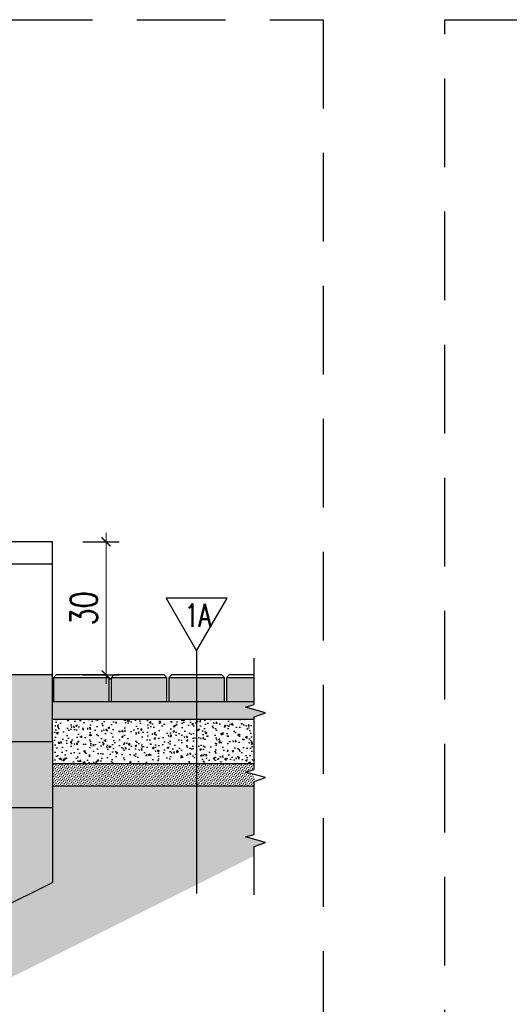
# Model space of a CAD drawing. Header units: millimetres. Extents: x 31969 to 285678, y -69766 to -1123.
# Tile 49 of 174: x 141822 to 142042, y -18737 to -18293. Entities that reach past the tile are written whole.
import ezdxf
from ezdxf.enums import TextEntityAlignment as Align

# ---------------------------------------------------------------- set-up
doc = ezdxf.new("R2010")
doc.units = ezdxf.units.MM
doc.linetypes.add('ACAD_ISO03W100', pattern=[30, 12, -18])
doc.linetypes.add('HIDDEN', pattern=[0.375, 0.25, -0.125])
for name, color, linetype in [('a-balustrada i pochwyt', 1, 'Continuous'), ('a-przekrój 1', 3, 'Continuous'), ('a-przekrój 2', 251, 'Continuous'), ('a-przekrój 4', 118, 'Continuous'), ('a-przekrój 5', 5, 'Continuous'), ('a-przerywana', 250, 'HIDDEN'), ('a-widokowa', 3, 'Continuous'), ('a-wymiary', 11, 'Continuous')]:
    doc.layers.add(name, color=color, linetype=linetype)
doc.styles.add('RS01507', font='romans.shx', dxfattribs={"width": 0.7, "height": 0.15})
doc.styles.add('WYMIARY', font='simplex.shx', dxfattribs={"width": 0.75})
doc.dimstyles.new('MAREK50', dxfattribs={"dimtxt": 12.5, "dimasz": 5, "dimexe": 3, "dimexo": 2, "dimgap": 3.5, "dimtad": 1, "dimdec": 1, "dimdsep": 46, "dimtxsty": 'WYMIARY', "dimblk1": 'ARCHTICK', "dimblk2": 'ARCHTICK', "dimsah": 1, "dimcen": 2.5, "dimdle": 5, "dimadec": 0, "dimazin": 0, "dimtfac": 1, "dimtdec": 1, "dimtmove": 1, "dimatfit": 3, "dimldrblk": 'ARCHTICK', "dimfxl": 1, "dimtolj": 1, "dimtzin": 0, "dimarcsym": 0})
pattern_1 = [(45, (-140836.4719, 18814.76784), (-0.1683798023, 0.5051394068), [0, -0.47625])]
pattern_2 = [(50, (-140836.472, 18814.7678), (3.64369338, -0.31878171), [0.381, -4.191]), (355, (-140836.472, 18814.768), (-0.70486843, 3.8211369), [0.3048, -3.35281168]), (100.4514447, (-140836.1683, 18814.7413), (2.93882494, 3.50235504), [0.32380018, -3.56180489]), (46.1842, (-140836.472, 18815.784), (5.42158082, -0.84084656), [0.5715, -6.2865]), (96.6355576, (-140836.02, 18815.714), (4.74808268, 4.9485225), [0.48570046, -5.34271216]), (351.184151, (-140836.472, 18815.784), (4.74808268, 4.9485225), [0.45719934, -5.02919464]), (21, (-140835.964, 18815.5298), (3.032287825, -2.045303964), [0.381, -4.191]), (326, (-140835.964, 18815.53), (1.23604057, 3.68375932), [0.3048, -3.3528]), (71.451445, (-140835.7112, 18815.3594), (4.268328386, 1.63845538), [0.32380018, -3.56179875]), (37.5, (-140836.4719, 18814.7678), (0.061772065, 1.691100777), [0, -3.31216, 0, -3.4036, 0, -3.3655]), (7.5, (-140836.4719, 18814.7678), (1.33639325, 2.003611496), [0, -1.94056, 0, -3.23596, 0, -1.2827]), (327.5, (-140837.6047, 18814.7678), (2.711811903, -0.11457488), [0, -1.27, 0, -3.9624, 0, -5.2578]), (317.5, (-140838.1127, 18814.7678), (2.962583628, 0.50852982), [0, -1.651, 0, -2.63144, 0, -3.7338])]

# ---------------------------------------------------------------- blocks, each defined once
blk = doc.blocks.new('_ARCHTICK')
at = {"color": 0, "linetype": 'ByBlock', "const_width": 0.15}
blk.add_lwpolyline([(-0.5, -0.5), (0.5, 0.5)], dxfattribs=at)
blk = doc.blocks.new('*D300')
at = {"layer": 'a-wymiary', "color": 0, "lineweight": 0, "ltscale": 100}
blk.add_line((140106.47, -18773.31), (140106.47, -18807.31), dxfattribs=at)
at = {"layer": 'a-wymiary', "color": 0, "linetype": 'ACAD_ISO03W100', "lineweight": -2, "ltscale": 100}
blk.add_line((140101.22, -18775.31), (140109.47, -18775.31), dxfattribs=at)
at = {"layer": 'a-wymiary', "color": 0, "lineweight": -2, "ltscale": 100}
blk.add_line((140101.22, -18805.31), (140109.47, -18805.31), dxfattribs=at)
at = {"layer": 'DEFPOINTS', "color": 0, "ltscale": 100}
for p in [(140099.22, -18775.31), (140099.22, -18805.31), (140106.47, -18805.31)]:
    blk.add_point(p, dxfattribs=at)
at = {"layer": 'a-wymiary', "color": 0, "lineweight": 0, "ltscale": 100, "xscale": 2, "yscale": 2, "zscale": 2}
for p, rotation in [((140106.47, -18775.31), 90), ((140106.47, -18805.31), 270)]:
    blk.add_blockref('_ARCHTICK', p, dxfattribs=dict(at, rotation=rotation))
at = {"layer": 'a-wymiary', "color": 0, "ltscale": 100, "insert": (140101.47, -18790.31), "char_height": 6, "attachment_point": 5, "rotation": 90, "style": 'WYMIARY'}
blk.add_mtext('\\A1;30', dxfattribs=at)
blk = doc.blocks.new('A$C60725460')
at = {"layer": 'a-przerywana', "color": 3, "ltscale": 80}
blk.add_lwpolyline([(0, 453.27), (791.98, 453.27), (791.98, 0), (0, 0)], close=True, dxfattribs=at)
blk = doc.blocks.new('A$C2E137877')
at = {"layer": 'a-przekrój 4'}
h = blk.add_hatch(dxfattribs=at)
h.set_pattern_fill('DASH', color=256, scale=0.5, angle=45, style=0)
h.set_pattern_definition([(45, (-140836.4719, 18814.7678), (2e-16, 2.24506403), [1.5875, -1.5875])])
h.paths.add_polyline_path([(248.99, 125.54), (243.99, 125.54), (213.99, 125.54), (213.99, 110.54), (248.99, 110.54)])
h.paths.add_polyline_path([(278.99, 140.54), (273.99, 140.54), (243.99, 140.54), (243.99, 125.54), (278.99, 125.54)])
h.paths.add_polyline_path([(291.49, 155.54), (273.99, 155.54), (273.99, 140.54), (291.49, 140.54)])
h.paths.add_polyline_path([(308.99, 155.54), (303.99, 155.54), (291.49, 155.54), (291.49, 140.54), (308.99, 140.54)])
h.paths.add_polyline_path([(338.99, 170.54), (333.99, 170.54), (303.99, 170.54), (303.99, 155.54), (338.99, 155.54)])
h.paths.add_polyline_path([(368.99, 185.54), (363.99, 185.54), (333.99, 185.54), (333.99, 170.54), (368.99, 170.54)])
h.paths.add_polyline_path([(398.99, 200.54), (393.99, 200.54), (363.99, 200.54), (363.99, 185.54), (398.99, 185.54)])
h.paths.add_polyline_path([(428.99, 215.54), (423.99, 215.54), (393.99, 215.54), (393.99, 200.54), (428.99, 200.54)])
h.paths.add_polyline_path([(458.99, 230.54), (423.99, 230.54), (423.99, 215.54), (458.99, 215.54)])
h.paths.add_polyline_path([(56.98, 109.91), (44.49, 109.91), (44.49, 104.54), (56.98, 104.54)])
h.paths.add_polyline_path([(69.98, 109.91), (57.49, 109.91), (57.49, 104.54), (69.98, 104.54)])
h.paths.add_polyline_path([(82.98, 109.91), (70.49, 109.91), (70.49, 104.54), (82.98, 104.54)])
h.paths.add_polyline_path([(95.98, 109.91), (83.49, 109.91), (83.49, 104.54), (95.98, 104.54)])
h.paths.add_polyline_path([(108.98, 109.91), (96.48, 109.91), (96.48, 104.54), (108.98, 104.54)])
h.paths.add_polyline_path([(121.98, 109.91), (109.48, 109.91), (109.48, 104.54), (121.98, 104.54)])
h.paths.add_polyline_path([(134.98, 109.91), (122.48, 109.91), (122.48, 104.54), (134.98, 104.54)])
h.paths.add_polyline_path([(147.98, 109.91), (135.48, 109.91), (135.48, 104.54), (147.98, 104.54)])
h.paths.add_polyline_path([(160.98, 109.91), (148.48, 109.91), (148.48, 104.54), (160.98, 104.54)])
h.paths.add_polyline_path([(173.98, 109.91), (161.48, 109.91), (161.48, 104.54), (173.98, 104.54)])
h.paths.add_polyline_path([(186.98, 109.91), (174.48, 109.91), (174.48, 104.54), (186.98, 104.54)])
h.paths.add_polyline_path([(194.48, 109.91), (187.48, 109.91), (187.48, 104.54), (194.48, 104.54)])
h.paths.add_polyline_path([(199.98, 109.91), (194.48, 109.91), (194.48, 104.54), (199.98, 104.54)])
h.paths.add_polyline_path([(212.98, 109.91), (200.48, 109.91), (200.48, 104.54), (212.98, 104.54)])
h.paths.add_polyline_path([(575.73, 229.91), (563.23, 229.91), (563.23, 224.54), (575.73, 224.54)])
h.paths.add_polyline_path([(562.73, 229.91), (556.48, 229.91), (556.48, 224.54), (562.73, 224.54)])
h.paths.add_polyline_path([(556.48, 229.91), (550.23, 229.91), (550.23, 224.54), (556.48, 224.54)])
h.paths.add_polyline_path([(549.73, 229.91), (537.23, 229.91), (537.23, 224.54), (549.73, 224.54)])
h.paths.add_polyline_path([(536.73, 229.91), (524.23, 229.91), (524.23, 224.54), (536.73, 224.54)])
h.paths.add_polyline_path([(523.73, 229.91), (511.23, 229.91), (511.23, 224.54), (523.73, 224.54)])
h.paths.add_polyline_path([(510.73, 229.91), (498.24, 229.91), (498.24, 224.54), (510.73, 224.54)])
h.paths.add_polyline_path([(497.73, 229.91), (485.24, 229.91), (485.24, 224.54), (497.73, 224.54)])
h.paths.add_polyline_path([(484.73, 229.91), (472.24, 229.91), (472.24, 224.54), (484.73, 224.54)])
h.paths.add_polyline_path([(471.73, 229.91), (459.24, 229.91), (459.24, 224.54), (471.73, 224.54)])
h.paths.add_polyline_path([(610.99, 245.54), (605.99, 245.54), (575.99, 245.54), (575.99, 230.54), (610.99, 230.54)])
h.paths.add_polyline_path([(730.99, 305.54), (695.99, 305.54), (695.99, 290.54), (730.99, 290.54)])
h.paths.add_polyline_path([(700.99, 290.54), (695.99, 290.54), (665.99, 290.54), (665.99, 275.54), (700.99, 275.54)])
h.paths.add_polyline_path([(670.99, 275.54), (665.99, 275.54), (653.49, 275.54), (653.49, 260.54), (670.99, 260.54)])
h.paths.add_polyline_path([(653.49, 275.54), (635.99, 275.54), (635.99, 260.54), (653.49, 260.54)])
h.paths.add_polyline_path([(640.99, 260.54), (635.99, 260.54), (605.99, 260.54), (605.99, 245.54), (640.99, 245.54)])
h.paths.add_polyline_path([(776.49, 304.91), (770.24, 304.91), (770.24, 299.54), (776.49, 299.54)])
h.paths.add_polyline_path([(769.73, 304.91), (757.24, 304.91), (757.24, 299.54), (769.73, 299.54)])
h.paths.add_polyline_path([(756.73, 304.91), (744.24, 304.91), (744.24, 299.54), (756.73, 299.54)])
h.paths.add_polyline_path([(743.73, 304.91), (731.24, 304.91), (731.24, 299.54), (743.73, 299.54)])
at = {"layer": 'a-przekrój 4', "ltscale": 1.5}
h = blk.add_hatch(dxfattribs=at)
h.set_pattern_fill('DOTS', color=256, scale=0.3, angle=45, style=0)
h.set_pattern_definition(pattern_1)
h.paths.add_polyline_path([(779.04, 297), (774.47, 298.25), (776.49, 298.84), (776.49, 299.54), (770.24, 299.54), (730.99, 299.54), (730.99, 295.54), (776.49, 295.54), (776.49, 296.11)])
at = {"layer": 'a-przekrój 4'}
h = blk.add_hatch(dxfattribs=at)
h.set_pattern_fill('AR-CONC', color=256, scale=0.02, style=0)
h.set_pattern_definition(pattern_2)
h.paths.add_polyline_path([(776.49, 294.65), (776.49, 295.54), (730.99, 295.54), (730.99, 290.54), (730.99, 285.54), (776.49, 285.54)])
h = blk.add_hatch(dxfattribs=at)
h.set_pattern_fill('DASH', color=256, scale=0.9, angle=45, style=0)
h.set_pattern_definition([(45, (-140836.472, 18814.7678), (4e-16, 4.041115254), [2.8575, -2.8575])])
h.paths.add_polyline_path([(730.99, 290.54), (700.99, 290.54), (700.99, 275.54), (730.99, 275.54)])
h.paths.add_polyline_path([(700.99, 275.54), (670.99, 275.54), (670.99, 260.54), (700.99, 260.54)])
h.paths.add_polyline_path([(670.99, 260.54), (653.49, 260.54), (653.49, 245.54), (670.99, 245.54)])
h.paths.add_polyline_path([(653.49, 260.54), (640.99, 260.54), (640.99, 245.54), (653.49, 245.54)])
h.paths.add_polyline_path([(640.99, 245.54), (610.99, 245.54), (610.99, 230.54), (640.99, 230.54)])
h.paths.add_polyline_path([(458.99, 215.54), (428.99, 215.54), (428.99, 200.54), (458.99, 200.54)])
h.paths.add_polyline_path([(428.99, 200.54), (398.99, 200.54), (398.99, 185.54), (428.99, 185.54)])
h.paths.add_polyline_path([(398.99, 185.54), (368.99, 185.54), (368.99, 170.54), (398.99, 170.54)])
h.paths.add_polyline_path([(368.99, 170.54), (338.99, 170.54), (338.99, 155.54), (368.99, 155.54)])
h.paths.add_polyline_path([(338.99, 155.54), (308.99, 155.54), (308.99, 140.54), (338.99, 140.54)])
h.paths.add_polyline_path([(308.99, 140.54), (291.49, 140.54), (291.49, 125.54), (308.99, 125.54)])
h.paths.add_polyline_path([(291.49, 140.54), (278.99, 140.54), (278.99, 125.54), (291.49, 125.54)])
h.paths.add_polyline_path([(278.99, 125.54), (248.99, 125.54), (248.99, 110.54), (278.99, 110.54)])
at = {"layer": 'a-przekrój 4', "ltscale": 1.5}
h = blk.add_hatch(dxfattribs=at)
h.set_pattern_fill('DOTS', color=256, scale=0.3, angle=45, style=0)
h.set_pattern_definition(pattern_1)
h.paths.add_polyline_path([(776.49, 280.54), (776.49, 283.08), (774.47, 283.63), (776.49, 284.22), (776.49, 285.54), (730.99, 285.54), (730.99, 280.54)])
at = {"layer": 'a-przekrój 4'}
h = blk.add_hatch(dxfattribs=at)
h.set_pattern_fill('EARTH', color=256, scale=0.5, angle=45, style=0)
h.set_pattern_definition([(45, (-140836.472, 18814.768), (4e-16, 4.49012806), [3.175, -3.175]), (45, (-140837.3138, 18815.6097), (4e-16, 4.49012806), [3.175, -3.175]), (45, (-140838.1557, 18816.4516), (4e-16, 4.49012806), [3.175, -3.175]), (135, (-140838.1557, 18817.013), (-4.49012806, 4e-16), [3.175, -3.175]), (135, (-140837.3138, 18817.8548), (-4.49012806, 4e-16), [3.175, -3.175]), (135, (-140836.472, 18818.6967), (-4.49012806, 4e-16), [3.175, -3.175])])
h.paths.add_polyline_path([(776.49, 264.75), (776.49, 266.86), (779.04, 267.75), (774.47, 269), (776.49, 269.59), (776.49, 280.54), (730.99, 280.54), (730.99, 258.77), (653.49, 220.02), (653.49, 203.25)])
h.paths.add_polyline_path([(653.49, 220.02), (644.53, 215.54), (610.99, 215.54), (610.99, 200.54), (648.07, 200.54), (653.49, 203.25)])
h.paths.add_polyline_path([(575.99, 205.54), (556.48, 205.54), (556.48, 190.54), (575.99, 190.54)])
h.paths.add_polyline_path([(556.48, 205.54), (458.99, 205.54), (458.99, 183.77), (291.49, 100.02), (291.49, 83.25), (506.07, 190.54), (556.48, 190.54)])
h.paths.add_polyline_path([(291.49, 100.02), (282.53, 95.54), (248.99, 95.54), (248.99, 80.54), (286.07, 80.54), (291.49, 83.25)])
h.paths.add_polyline_path([(213.99, 85.54), (194.48, 85.54), (194.48, 70.54), (213.99, 70.54)])
h.paths.add_polyline_path([(194.48, 85.54), (43.99, 85.54), (43.99, 70.54), (194.48, 70.54)])
h = blk.add_hatch(dxfattribs=at)
h.set_pattern_fill('AR-CONC', color=256, scale=0.02, style=0)
h.set_pattern_definition(pattern_2)
h.paths.add_polyline_path([(730.99, 275.54), (700.99, 275.54), (700.99, 260.54), (670.99, 260.54), (670.99, 245.54), (653.49, 245.54), (653.49, 220.02), (730.99, 258.77)])
h.paths.add_polyline_path([(653.49, 245.54), (640.99, 245.54), (640.99, 230.54), (610.99, 230.54), (610.99, 215.54), (644.53, 215.54), (653.49, 220.02)])
h.paths.add_polyline_path([(458.99, 200.54), (428.99, 200.54), (428.99, 185.54), (398.99, 185.54), (398.99, 170.54), (368.99, 170.54), (368.99, 155.54), (338.99, 155.54), (338.99, 140.54), (308.99, 140.54), (308.99, 125.54), (291.49, 125.54), (291.49, 100.02), (458.99, 183.77)])
h.paths.add_polyline_path([(291.49, 125.54), (278.99, 125.54), (278.99, 110.54), (248.99, 110.54), (248.99, 95.54), (282.53, 95.54), (291.49, 100.02)])
at = {"layer": 'a-balustrada i pochwyt'}
blk.add_line((763.49, 310.95), (763.49, 256.27), dxfattribs=at)
blk.add_lwpolyline([(763.49, 310.95), (770.36, 322.86), (756.61, 322.86), (763.49, 310.95), (763.49, 310.95)], dxfattribs=at)
at = {"layer": 'a-przekrój 1'}
for p, q in [((730.99, 290.54), (730.99, 258.77)), ((730.99, 275.54), (700.99, 275.54)), ((644.53, 215.54), (730.99, 258.77))]:
    blk.add_line(p, q, dxfattribs=at)
for points in [[(730.99, 295.54), (776.49, 295.54)], [(730.99, 285.54), (776.49, 285.54)], [(730.99, 280.54), (776.49, 280.54)]]:
    blk.add_lwpolyline(points, dxfattribs=at)
at = {"layer": 'a-przekrój 2'}
for points in [[(743.73, 304.91), (731.24, 304.91)], [(756.73, 304.91), (744.24, 304.91)], [(769.73, 304.91), (757.24, 304.91)], [(776.49, 304.91), (770.24, 304.91)]]:
    blk.add_lwpolyline(points, dxfattribs=at)
at = {"layer": 'a-przekrój 5'}
for points in [[(776.49, 270.57), (776.49, 281.49), (779.04, 282.38), (774.47, 283.63), (776.49, 284.22), (776.49, 296.11), (779.04, 297), (774.47, 298.25), (776.49, 298.84), (776.49, 309.28)], [(731.24, 299.54), (743.73, 299.54), (743.73, 304.91), (743.15, 305.54), (731.82, 305.54), (731.24, 304.91), (731.24, 299.54)], [(744.24, 299.54), (756.73, 299.54), (756.73, 304.91), (756.15, 305.54), (744.82, 305.54), (744.24, 304.91), (744.24, 299.54)], [(757.24, 299.54), (769.73, 299.54), (769.73, 304.91), (769.15, 305.54), (757.82, 305.54), (757.24, 304.91), (757.24, 299.54)], [(776.49, 305.54), (770.82, 305.54), (770.24, 304.91), (770.24, 299.54)], [(730.99, 299.54), (776.49, 299.54)], [(770.24, 299.54), (776.49, 299.54)], [(776.49, 255.95), (776.49, 266.86), (779.04, 267.75), (774.47, 269), (776.49, 269.59), (776.49, 281.49), (779.04, 282.38), (774.47, 283.63), (776.49, 284.22), (776.49, 294.65)]]:
    blk.add_lwpolyline(points, dxfattribs=at)
blk.add_lwpolyline([(730.99, 305.54), (695.99, 305.54), (695.99, 290.54), (730.99, 290.54)], close=True, dxfattribs=at)
at = {"layer": 'a-przerywana', "color": 3, "ltscale": 80}
blk.add_lwpolyline([(0, 453.27), (791.98, 453.27), (791.98, 0), (0, 0)], close=True, dxfattribs=at)
at = {"layer": 'a-widokowa'}
for p, q in [((730.99, 335.54), (43.99, 335.54)), ((730.99, 305.54), (730.99, 335.54)), ((730.99, 330.54), (19.99, 330.54))]:
    blk.add_line(p, q, dxfattribs=at)
at = {"layer": 'a-balustrada i pochwyt', "style": 'RS01507', "width": 0.7}
blk.add_text('1A', height=5.194, dxfattribs=at).set_placement((763.77, 318.96), align=Align.MIDDLE_CENTER)
at = {"layer": 'a-wymiary', "ltscale": 100}
dim = blk.add_linear_dim(base=(743.05, 305.54), p1=(735.8, 335.54), p2=(735.8, 305.54), angle=90, dimstyle='MAREK50', override={"dimtxt": 6, "dimasz": 2, "dimgap": 2, "dimdle": 2, "dimfxl": 10, "dimlwd": 0}, dxfattribs=at)
dim.commit()
dim.dimension.update_dxf_attribs({"geometry": '*D300', "text_midpoint": (738.05, 320.54), "insert": (-139363.42, 19110.85)})

msp = doc.modelspace()

# ---------------------------------------------------------------- block references
at = {"layer": 'a-balustrada i pochwyt', "ltscale": 100, "xscale": 2, "yscale": 2, "zscale": 2}
for name, p in [('A$C2E137877', (140374.39, -19199.35)), ('A$C60725460', (142013.27, -19199.35))]:
    msp.add_blockref(name, p, dxfattribs=at)

doc.saveas('drawing.dxf')
